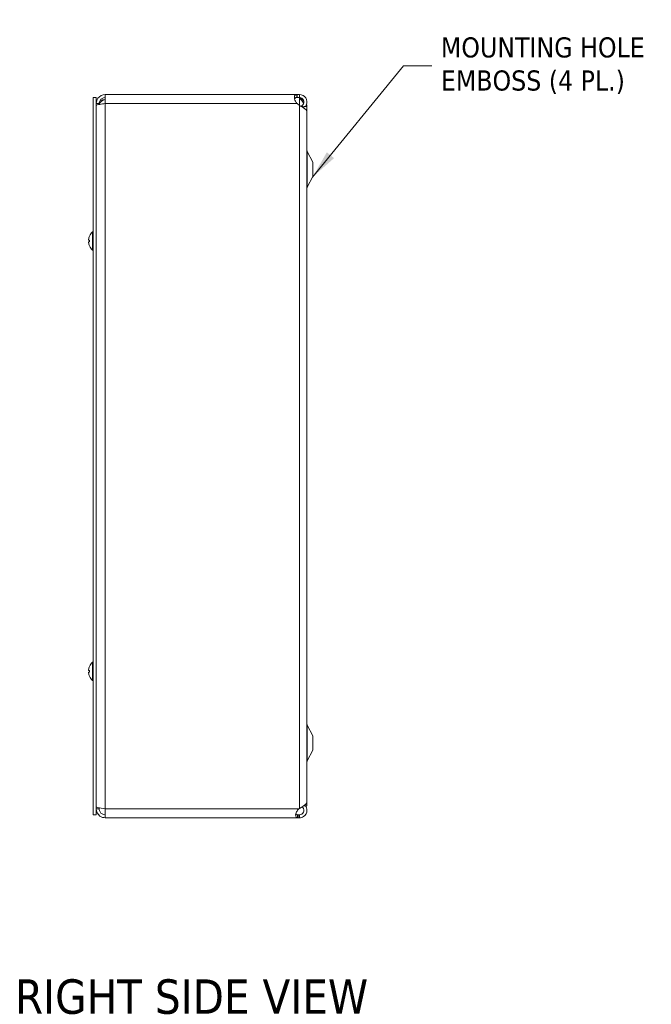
# Model space of a CAD drawing. Header units: inches. Extents: x 5.3 to 98.2, y 2.7 to 58.3.
# Tile 7 of 9: x 52.3 to 65.5, y 22.5 to 43.1. Entities that reach past the tile are written whole.
import ezdxf

# ---------------------------------------------------------------- set-up
doc = ezdxf.new("R2010")
doc.units = ezdxf.units.IN
doc.header["$LTSCALE"] = 6
doc.header["$MEASUREMENT"] = 0
for name, color, linetype, lineweight in [('Symbol (ANSI)', 7, 'Continuous', 5), ('Visible (ANSI)', 7, 'Continuous', 5), ('Visible Narrow (ANSI)', 7, 'Continuous', 5)]:
    doc.layers.add(name, color=color, linetype=linetype, lineweight=lineweight)
doc.styles.add('ROMANS', font='tahoma.ttf')
doc.styles.add('Text Style168', font='tahoma.ttf')
doc.dimstyles.new('Default (ANSI)$7', dxfattribs={"dimscale": 6, "dimtxt": 0.07, "dimasz": 0.098425, "dimexe": 0.125, "dimexo": 0.0625, "dimgap": 0.031496, "dimtad": 0, "dimtih": 1, "dimtoh": 1, "dimrnd": 1e-08, "dimzin": 0, "dimdsep": 46, "dimtxsty": 'ROMANS', "dimcen": 0.09, "dimdle": 0.393701, "dimclrd": 256, "dimclre": 256, "dimclrt": 256, "dimadec": 0, "dimazin": 0, "dimtfac": 1.428571, "dimtofl": 0, "dimtmove": 0, "dimatfit": 3, "dimfxl": 0, "dimtolj": 1, "dimtzin": 0, "dimlwd": -1, "dimlwe": -1, "dimarcsym": 0})

msp = doc.modelspace()

# ---------------------------------------------------------------- linework, layer by layer
at = {"layer": 'Visible (ANSI)'}
for p, q in [((53.86271, 41.42399), (53.86271, 26.42399)), ((53.92471, 41.42399), (53.86271, 41.42399)), ((53.92471, 41.42399), (53.92471, 26.42399)), ((54.11171, 41.48649), (58.12323, 41.48649)), ((54.11171, 41.29949), (54.11171, 41.48649)), ((58.09659, 41.4217), (58.17421, 41.4217)), ((58.12323, 41.48649), (58.12323, 41.43707)), ((58.12323, 41.48649), (58.17421, 41.48649)), ((58.12323, 41.43707), (58.12323, 41.42449)), ((58.17421, 41.42449), (58.12323, 41.42449)), ((58.17421, 41.43707), (58.17421, 41.48649)), ((58.17421, 41.42449), (58.17421, 41.43707)), ((58.17421, 41.4217), (58.17421, 41.42449)), ((53.98671, 41.29949), (53.92471, 41.29949)), ((53.98671, 41.29949), (53.98671, 41.27889)), ((58.17421, 41.25939), (58.12323, 41.29949)), ((58.22536, 41.25217), (58.23223, 41.24162)), ((58.23223, 41.24162), (58.24451, 41.22275)), ((58.24451, 41.22275), (58.24722, 41.21859)), ((58.26796, 41.23649), (58.26796, 41.20537)), ((58.26796, 41.23649), (58.33046, 41.23649)), ((58.32996, 41.25895), (58.32996, 41.23649)), ((58.33046, 26.61149), (58.33046, 41.23649)), ((58.32996, 26.6945), (58.32996, 41.12803)), ((58.45546, 40.07399), (58.3377, 40.29678)), ((58.45546, 39.77399), (58.45546, 40.07399)), ((58.45546, 39.77399), (58.3377, 39.55119)), ((53.84842, 38.23199), (53.84842, 38.61599)), ((53.84842, 38.61599), (53.86271, 38.61599)), ((53.76332, 38.44225), (53.78178, 38.44064)), ((53.76332, 38.40572), (53.78178, 38.40733)), ((53.78178, 38.4425), (53.78178, 38.40547)), ((53.84842, 38.23199), (53.86271, 38.23199)), ((53.84842, 29.23199), (53.84842, 29.61599)), ((53.84842, 29.61599), (53.86271, 29.61599)), ((53.76332, 29.44225), (53.78178, 29.44064)), ((53.76332, 29.40572), (53.78178, 29.40733)), ((53.78178, 29.4425), (53.78178, 29.40547)), ((53.84842, 29.23199), (53.86271, 29.23199)), ((58.45546, 28.07399), (58.3377, 28.29678)), ((58.45546, 27.77399), (58.45546, 28.07399)), ((58.45546, 27.77399), (58.3377, 27.55119)), ((53.98671, 26.54849), (53.98671, 26.56908)), ((58.26796, 26.61411), (58.26796, 26.61149)), ((58.26796, 26.61149), (58.33046, 26.61149)), ((53.92471, 26.42399), (53.86271, 26.42399)), ((53.98671, 26.54849), (53.92471, 26.54849)), ((54.11171, 26.36149), (54.11171, 26.54849)), ((58.1626, 26.36149), (54.11171, 26.36149)), ((58.1626, 26.54849), (58.17421, 26.55797)), ((58.1626, 26.42349), (58.17421, 26.42349)), ((58.1626, 26.4109), (58.1626, 26.42349)), ((58.1626, 26.36149), (58.1626, 26.4109)), ((58.17421, 26.36149), (58.1626, 26.36149)), ((58.17421, 26.42349), (58.17421, 26.4109)), ((58.17421, 26.4109), (58.17421, 26.36149))]:
    msp.add_line(p, q, dxfattribs=at)
for centre, radius, start, end in [((58.24321, 41.48649), 0.098, 221.384912, 225.244602), ((54.11171, 41.25529), 0.125, 90, 168.899852), ((58.39296, 40.32599), 0.0625, 180, 207.858397), ((58.39296, 39.52199), 0.0625, 152.141603, 180), ((53.78998, 38.52355), 0.0082, 156.103907, 179.962963), ((54.01471, 38.42399), 0.254, 130.895986, 156.103907), ((53.78998, 38.32442), 0.0082, 180.037037, 203.896093), ((54.01471, 38.42399), 0.254, 203.896093, 229.104014), ((53.78998, 29.52355), 0.0082, 156.103907, 179.962963), ((54.01471, 29.42399), 0.254, 130.895986, 156.103907), ((53.78998, 29.32442), 0.0082, 180.037037, 203.896093), ((54.01471, 29.42399), 0.254, 203.896093, 229.104014), ((58.39296, 28.32599), 0.0625, 180, 207.858397), ((58.39296, 27.52199), 0.0625, 152.141603, 180)]:
    msp.add_arc(centre, radius, start, end, dxfattribs=at)
for centre, major_axis, ratio, start_param, end_param in [((54.01431, 38.42411), (0.07749, 0.24185), 0.99580318, 1.47015438, 1.75474235), ((54.01431, 38.4194), (-0.25299, 0.02214), 0.02792688, 5.87367492, 6.15826289), ((54.01431, 38.42857), (-0.25299, -0.02214), 0.02792688, 0.12492242, 0.40951039), ((54.01431, 38.42386), (-0.07749, 0.24185), 0.99580318, 1.3868503, 1.67143828), ((54.01431, 29.42411), (0.07749, 0.24185), 0.99580318, 1.47015438, 1.75474235), ((54.01431, 29.4194), (-0.25299, 0.02214), 0.02792688, 5.87367492, 6.15826289), ((54.01431, 29.42857), (-0.25299, -0.02214), 0.02792688, 0.12492242, 0.40951039), ((54.01431, 29.42386), (-0.07749, 0.24185), 0.99580318, 1.3868503, 1.67143828)]:
    msp.add_ellipse(centre, major_axis=major_axis, ratio=ratio, start_param=start_param, end_param=end_param, dxfattribs=at)
for points, knots in [([(54.11171, 41.48649), (54.05259, 41.48649), (53.99423, 41.45653), (53.95977, 41.40849), (53.93715, 41.37697), (53.92471, 41.33828), (53.92471, 41.29949)], [0, 0, 0, 0, 0.94848895, 0.94848895, 0.94848895, 1.57079633, 1.57079633, 1.57079633, 1.57079633]), ([(54.11171, 41.42449), (54.068, 41.42449), (54.02513, 41.39968), (54.00335, 41.36179), (53.99251, 41.34294), (53.98671, 41.32123), (53.98671, 41.29949)], [0, 0, 0, 0, 1.04897508, 1.04897508, 1.04897508, 1.57079633, 1.57079633, 1.57079633, 1.57079633]), ([(58.12076, 41.30213), (58.09745, 41.32704), (58.08047, 41.36335), (58.07326, 41.39673), (58.06647, 41.42817), (58.06836, 41.45516), (58.07858, 41.46975), (58.0873, 41.48222), (58.10202, 41.48618), (58.12076, 41.48647)], [-1.80872873, -1.80872873, -1.80872873, -1.80872873, -1.14988828, -1.14988828, -1.14988828, -0.52960197, -0.52960197, -0.52960197, 0, 0, 0, 0]), ([(58.17421, 41.48649), (58.22576, 41.48649), (58.27651, 41.459), (58.30466, 41.41582), (58.33282, 41.37265), (58.33752, 41.31512), (58.31675, 41.26795), (58.31183, 41.25678), (58.30556, 41.24622), (58.29817, 41.23651)], [0, 0, 0, 0, 0.99285462, 0.99285462, 0.99285462, 1.98570924, 1.98570924, 1.98570924, 2.22073356, 2.22073356, 2.22073356, 2.22073356]), ([(58.22536, 41.25217), (58.25488, 41.27139), (58.27181, 41.3083), (58.26713, 41.34321), (58.26244, 41.37813), (58.23636, 41.40927), (58.20282, 41.42001), (58.19359, 41.42297), (58.1839, 41.42449), (58.17421, 41.42449)], [0, 0, 0, 0, 1.12719708, 1.12719708, 1.12719708, 2.25439416, 2.25439416, 2.25439416, 2.56448895, 2.56448895, 2.56448895, 2.56448895]), ([(58.26135, 41.29651), (58.25099, 41.32624), (58.22922, 41.35596), (58.20282, 41.38568), (58.19406, 41.39555), (58.18489, 41.40541), (58.17569, 41.41527)], [1.36734875, 1.36734875, 1.36734875, 1.36734875, 2.25439416, 2.25439416, 2.25439416, 2.54871618, 2.54871618, 2.54871618, 2.54871618]), ([(53.92471, 41.25529), (53.92471, 41.26419), (53.95467, 41.27308), (54.00271, 41.28198), (54.03422, 41.28781), (54.07292, 41.29365), (54.11171, 41.29949)], [0, 0, 0, 0, 0.94848895, 0.94848895, 0.94848895, 1.57079633, 1.57079633, 1.57079633, 1.57079633]), ([(58.32996, 41.12803), (58.32996, 41.15568), (58.30252, 41.18333), (58.25941, 41.21099), (58.23425, 41.22712), (58.20426, 41.24326), (58.17421, 41.25939)], [0.99369262, 0.99369262, 0.99369262, 0.99369262, 1.98570924, 1.98570924, 1.98570924, 2.56448895, 2.56448895, 2.56448895, 2.56448895]), ([(53.76337, 38.44226), (53.76316, 38.44223), (53.76297, 38.44252), (53.76273, 38.44378), (53.76266, 38.44475), (53.76264, 38.44702), (53.76269, 38.44846), (53.76291, 38.45164), (53.76308, 38.45338), (53.7633, 38.45525), (53.76334, 38.4555), (53.76337, 38.45574)], [0, 0, 0, 0, 0.0125584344, 0.0125584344, 0.0251168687, 0.0251168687, 0.0376591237, 0.0376591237, 0.0502013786, 0.0502013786, 0.0520674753, 0.0520674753, 0.0520674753, 0.0520674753]), ([(53.76337, 38.39223), (53.76316, 38.39386), (53.76297, 38.39562), (53.76273, 38.39887), (53.76266, 38.40037), (53.76264, 38.40276), (53.76269, 38.40382), (53.76291, 38.40526), (53.76308, 38.40564), (53.7633, 38.40572), (53.76334, 38.40572), (53.76337, 38.40572)], [0, 0, 0, 0, 0.0125556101, 0.0125556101, 0.0251112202, 0.0251112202, 0.0376562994, 0.0376562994, 0.0502013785, 0.0502013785, 0.0520674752, 0.0520674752, 0.0520674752, 0.0520674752]), ([(53.78178, 38.4425), (53.78178, 38.44253), (53.78202, 38.44254), (53.78243, 38.44253), (53.78246, 38.44253), (53.78248, 38.44253)], [0.09312996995, 0.09312996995, 0.09312996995, 0.09312996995, 0.10096570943, 0.10096570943, 0.10146133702, 0.10146133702, 0.10146133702, 0.10146133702]), ([(53.78248, 38.40544), (53.78246, 38.40544), (53.78243, 38.40544), (53.78202, 38.40543), (53.78178, 38.40544), (53.78178, 38.40547)], [0.02288164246, 0.02288164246, 0.02288164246, 0.02288164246, 0.02337727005, 0.02337727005, 0.03121300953, 0.03121300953, 0.03121300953, 0.03121300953]), ([(53.76337, 29.44226), (53.76316, 29.44223), (53.76297, 29.44252), (53.76273, 29.44378), (53.76266, 29.44475), (53.76264, 29.44702), (53.76269, 29.44846), (53.76291, 29.45164), (53.76308, 29.45338), (53.7633, 29.45525), (53.76334, 29.4555), (53.76337, 29.45574)], [0, 0, 0, 0, 0.0125584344, 0.0125584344, 0.0251168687, 0.0251168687, 0.0376591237, 0.0376591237, 0.0502013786, 0.0502013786, 0.0520674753, 0.0520674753, 0.0520674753, 0.0520674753]), ([(53.76337, 29.39223), (53.76316, 29.39386), (53.76297, 29.39562), (53.76273, 29.39887), (53.76266, 29.40037), (53.76264, 29.40276), (53.76269, 29.40382), (53.76291, 29.40526), (53.76308, 29.40564), (53.7633, 29.40572), (53.76334, 29.40572), (53.76337, 29.40572)], [0, 0, 0, 0, 0.0125556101, 0.0125556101, 0.0251112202, 0.0251112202, 0.0376562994, 0.0376562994, 0.0502013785, 0.0502013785, 0.0520674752, 0.0520674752, 0.0520674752, 0.0520674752]), ([(53.78178, 29.4425), (53.78178, 29.44253), (53.78202, 29.44254), (53.78243, 29.44253), (53.78246, 29.44253), (53.78248, 29.44253)], [0.09312996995, 0.09312996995, 0.09312996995, 0.09312996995, 0.10096570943, 0.10096570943, 0.10146133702, 0.10146133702, 0.10146133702, 0.10146133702]), ([(53.78248, 29.40544), (53.78246, 29.40544), (53.78243, 29.40544), (53.78202, 29.40543), (53.78178, 29.40544), (53.78178, 29.40547)], [0.02288164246, 0.02288164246, 0.02288164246, 0.02288164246, 0.02337727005, 0.02337727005, 0.03121300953, 0.03121300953, 0.03121300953, 0.03121300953]), ([(54.11171, 26.54849), (54.05259, 26.55738), (53.99423, 26.56628), (53.95977, 26.57517), (53.93715, 26.58101), (53.92471, 26.58684), (53.92471, 26.59268)], [0, 0, 0, 0, 0.94848895, 0.94848895, 0.94848895, 1.57079633, 1.57079633, 1.57079633, 1.57079633]), ([(58.17421, 26.55797), (58.22576, 26.58674), (58.27651, 26.6155), (58.30466, 26.64427), (58.32106, 26.66101), (58.3295, 26.67775), (58.32959, 26.6945)], [0, 0, 0, 0, 0.99285462, 0.99285462, 0.99285462, 1.57079633, 1.57079633, 1.57079633, 1.57079633]), ([(58.29793, 26.61133), (58.31815, 26.58441), (58.32993, 26.55106), (58.32996, 26.51737), (58.33, 26.46582), (58.30256, 26.41505), (58.25941, 26.38685), (58.23425, 26.37042), (58.20426, 26.36149), (58.17421, 26.36149)], [0.34375539, 0.34375539, 0.34375539, 0.34375539, 0.99285462, 0.99285462, 0.99285462, 1.98570924, 1.98570924, 1.98570924, 2.56448895, 2.56448895, 2.56448895, 2.56448895]), ([(58.17421, 26.42349), (58.20944, 26.42349), (58.24377, 26.44518), (58.25889, 26.477), (58.274, 26.50881), (58.26914, 26.54914), (58.2469, 26.57645), (58.2425, 26.58184), (58.2375, 26.58674), (58.23203, 26.59103)], [0, 0, 0, 0, 1.12719708, 1.12719708, 1.12719708, 2.25439416, 2.25439416, 2.25439416, 2.47697346, 2.47697346, 2.47697346, 2.47697346]), ([(53.92471, 26.54849), (53.92471, 26.48936), (53.95467, 26.431), (54.00271, 26.39654), (54.03422, 26.37393), (54.07292, 26.36149), (54.11171, 26.36149)], [0, 0, 0, 0, 0.94848895, 0.94848895, 0.94848895, 1.57079633, 1.57079633, 1.57079633, 1.57079633]), ([(54.11171, 26.42349), (54.068, 26.42349), (54.02513, 26.44829), (54.00335, 26.48618), (53.99251, 26.50503), (53.98671, 26.52674), (53.98671, 26.54849)], [0, 0, 0, 0, 1.04897508, 1.04897508, 1.04897508, 1.57079633, 1.57079633, 1.57079633, 1.57079633]), ([(58.1346, 26.36407), (58.11365, 26.36792), (58.0994, 26.37912), (58.09541, 26.40163), (58.09144, 26.42405), (58.0977, 26.45693), (58.11262, 26.48565), (58.11868, 26.49733), (58.12612, 26.50823), (58.1346, 26.51752)], [-1.77113776, -1.77113776, -1.77113776, -1.77113776, -1.03348651, -1.03348651, -1.03348651, -0.29869789, -0.29869789, -0.29869789, 0, 0, 0, 0]), ([(58.09768, 26.44488), (58.10205, 26.43632), (58.11047, 26.43041), (58.12228, 26.42743), (58.12608, 26.42647), (58.1302, 26.42575), (58.1346, 26.42521)], [1.133456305, 1.133456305, 1.133456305, 1.133456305, 1.6161642, 1.6161642, 1.6161642, 1.771137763, 1.771137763, 1.771137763, 1.771137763])]:
    msp.add_open_spline(points, degree=3, knots=knots, dxfattribs=at)
for points in [[(58.12076, 41.42447), (58.09589, 41.42422), (58.07829, 41.41897), (58.07194, 41.4034)], [(58.07274, 41.39869), (58.08069, 41.40979), (58.08864, 41.41789), (58.09659, 41.4217)], [(58.12076, 41.48647), (58.12158, 41.48648), (58.1224, 41.48649), (58.12323, 41.48649)], [(58.12323, 41.42449), (58.1224, 41.42449), (58.12158, 41.42448), (58.12076, 41.42447)], [(58.17569, 41.41527), (58.17519, 41.4158), (58.1747, 41.41635), (58.17421, 41.41689)], [(58.17421, 41.41689), (58.17502, 41.41635), (58.17584, 41.4158), (58.17667, 41.41527)], [(58.17667, 41.41527), (58.20813, 41.39496), (58.23913, 41.37465), (58.26476, 41.35435)], [(54.11171, 41.38029), (54.07179, 41.38029), (54.03217, 41.37122), (54.00007, 41.35541)], [(58.12323, 41.29949), (58.1224, 41.30037), (58.12158, 41.30125), (58.12076, 41.30213)], [(58.20985, 41.24008), (58.21467, 41.24453), (58.21986, 41.24859), (58.22536, 41.25217)], [(58.26795, 41.20637), (58.26772, 41.20619), (58.26749, 41.20602), (58.26726, 41.20584)], [(58.32354, 41.28734), (58.33067, 41.27039), (58.33154, 41.25344), (58.32592, 41.23649)], [(58.1346, 26.51752), (58.14393, 26.52775), (58.15327, 26.53812), (58.1626, 26.54849)], [(58.1346, 26.42521), (58.14393, 26.42406), (58.15327, 26.42349), (58.1626, 26.42349)], [(58.1626, 26.36149), (58.15327, 26.36149), (58.14393, 26.36235), (58.1346, 26.36407)]]:
    msp.add_open_spline(points, degree=3, dxfattribs=at)
at = {"layer": 'Visible Narrow (ANSI)'}
for p, q in [((58.12076, 41.48647), (58.12076, 41.42447)), ((58.17421, 41.41689), (58.17421, 41.25939)), ((58.17667, 41.41527), (58.17569, 41.41527)), ((58.12323, 41.29949), (54.11171, 41.29949)), ((54.11171, 41.29949), (54.11171, 26.54849)), ((58.17421, 41.25939), (58.17421, 26.55797)), ((58.3377, 39.55119), (58.3377, 40.29678)), ((53.78248, 38.52688), (53.78248, 38.52519)), ((53.76337, 38.44226), (53.78178, 38.44065)), ((53.76337, 38.40572), (53.78178, 38.40733)), ((53.78248, 38.44253), (53.78248, 38.40544)), ((53.78248, 38.32278), (53.78248, 38.32109)), ((53.78248, 29.52688), (53.78248, 29.52519)), ((53.76337, 29.44226), (53.78178, 29.44065)), ((53.76337, 29.40572), (53.78178, 29.40733)), ((53.78248, 29.44253), (53.78248, 29.40544)), ((53.78248, 29.32278), (53.78248, 29.32109)), ((58.3377, 27.55119), (58.3377, 28.29678)), ((54.11171, 26.54849), (58.1626, 26.54849)), ((58.1346, 26.36407), (58.1346, 26.42521))]:
    msp.add_line(p, q, dxfattribs=at)

# ---------------------------------------------------------------- texts
at = {"layer": 'Symbol (ANSI)', "insert": (61.13129, 42.08899), "char_height": 0.42, "width": 4.5328685, "attachment_point": 4, "line_spacing_factor": 0.987884, "style": 'ROMANS'}
msp.add_mtext('{MOUNTING HOLE\\PEMBOSS (4 PL.)}', dxfattribs=at)
at = {"layer": 'Symbol (ANSI)', "insert": (52.22443, 22.2481), "char_height": 0.72, "attachment_point": 7, "style": 'Text Style168'}
msp.add_mtext('RIGHT SIDE VIEW', dxfattribs=at)

# ---------------------------------------------------------------- leaders
at = {"layer": 'Symbol (ANSI)'}
msp.add_leader([(58.44857, 39.76095), (60.35176, 42.08899), (60.94231, 42.08899)], dimstyle='Default (ANSI)$7', override={"dimtad": 0}, dxfattribs=at)

doc.saveas('drawing.dxf')
